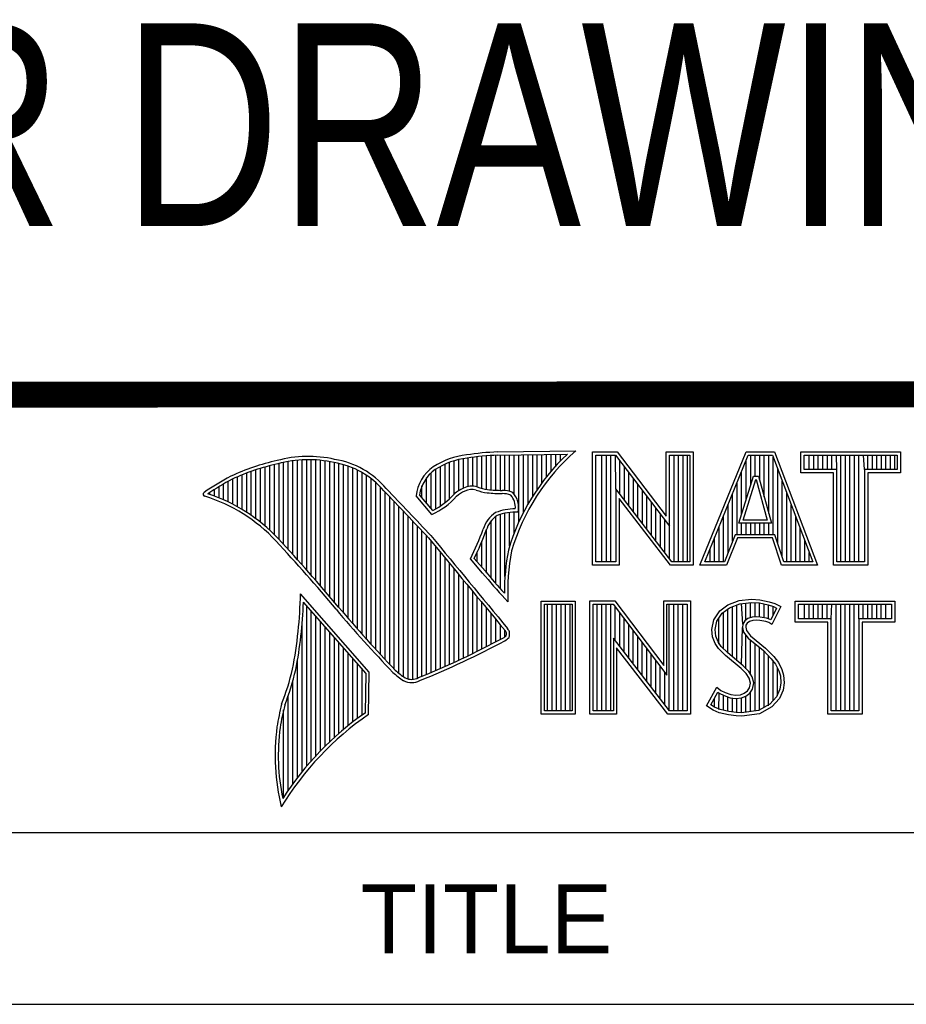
# Model space of a CAD drawing. Header units: inches. Extents: x 0.2 to 16.8, y 0.1 to 10.8.
# Tile 11 of 15: x 13.085 to 13.768, y 1.501 to 2.259. Entities that reach past the tile are written whole.
import ezdxf

# ---------------------------------------------------------------- set-up
doc = ezdxf.new("R2010")
doc.units = ezdxf.units.IN
doc.header["$LTSCALE"] = 0.935
doc.header["$MEASUREMENT"] = 0
doc.layers.get('0').update_dxf_attribs({"linetype": 'CONTINUOUS'})
doc.styles.get("Standard").update_dxf_attribs({"font": 'txt', "width": 0.8})
doc.styles.add('TEXTSTYLE_2', font='txt')

# ---------------------------------------------------------------- blocks, each defined once
blk = doc.blocks.new('*T25')
at = {"color": 0, "linetype": 'ByBlock', "lineweight": -2}
for p, q in [((0, 0), (3.6798, 0)), ((0, 0), (0, -1.824)), ((3.6798, 0), (3.6798, -1.824)), ((0, -0.469), (3.6798, -0.469)), ((0, -1.14), (3.6798, -1.14)), ((0.3688, -1.14), (0.3688, -1.684)), ((1.0808, -1.14), (1.0808, -1.684)), ((0, -1.38), (3.6798, -1.38)), ((0, -1.684), (3.6798, -1.684)), ((0.6998, -1.684), (0.6998, -1.824)), ((2.6798, -1.684), (2.6798, -1.824)), ((0, -1.824), (3.6798, -1.824))]:
    blk.add_line(p, q, dxfattribs=at)
at = {"color": 7, "linetype": 'Continuous', "line_spacing_factor": 0.9}
for s, insert, char_height, width, attachment_point in [('PXIe-2532B\\P ', (1.8399, -0.8045), 0.15625, 3.5598, 5), ('08/01/2012 ', (2.3803, -1.532), 0.15625, 2.479, 5), ('1/1', (0.6398, -1.754), 0.1, 0.5798, 6), ('    1    1', (2.7398, -1.754), 0.1, 0.88, 4)]:
    blk.add_mtext(s, dxfattribs=dict(at, insert=insert, char_height=char_height, width=width, attachment_point=attachment_point))

msp = doc.modelspace()

# ---------------------------------------------------------------- linework, layer by layer
at = {"color": 2, "linetype": 'Continuous'}
for p, q in [((13.45293, 1.92614), (13.51325, 1.92706)), ((13.2951, 1.84706), (13.2951, 1.91935)), ((13.29865, 1.84311), (13.29865, 1.91976)), ((13.30221, 1.83913), (13.30221, 1.92002)), ((13.30576, 1.83512), (13.30576, 1.92013)), ((13.30932, 1.83108), (13.30932, 1.92011)), ((13.31287, 1.82701), (13.31287, 1.91995)), ((13.31643, 1.8229), (13.31643, 1.91964)), ((13.4195, 1.89369), (13.4195, 1.91934)), ((13.42306, 1.89637), (13.42306, 1.92027)), ((13.42661, 1.89822), (13.42661, 1.92095)), ((13.43017, 1.89946), (13.43017, 1.92144)), ((13.43372, 1.89972), (13.43372, 1.92195)), ((13.43727, 1.89906), (13.43727, 1.9224)), ((13.44083, 1.89795), (13.44083, 1.92278)), ((13.44438, 1.89725), (13.44438, 1.9231)), ((13.44794, 1.89688), (13.44794, 1.92337)), ((13.45149, 1.89664), (13.45149, 1.92357)), ((13.453, 1.92364), (13.50667, 1.92446)), ((13.45505, 1.8965), (13.45505, 1.92367)), ((13.4586, 1.89642), (13.4586, 1.92372)), ((13.46216, 1.89573), (13.46216, 1.92378)), ((13.46571, 1.8935), (13.46571, 1.92383)), ((13.46926, 1.87203), (13.46926, 1.92389)), ((13.47282, 1.87938), (13.47282, 1.92394)), ((13.47637, 1.88593), (13.47637, 1.92399)), ((13.47993, 1.89186), (13.47993, 1.92405)), ((13.48348, 1.89728), (13.48348, 1.9241)), ((13.48704, 1.90228), (13.48704, 1.92416)), ((13.49059, 1.90692), (13.49059, 1.92421)), ((13.49415, 1.91125), (13.49415, 1.92427)), ((13.4977, 1.9153), (13.4977, 1.92432)), ((13.50125, 1.9191), (13.50125, 1.92437)), ((13.52607, 1.92627), (13.54513, 1.92627)), ((13.52607, 1.83895), (13.52607, 1.92627)), ((13.5286, 1.92374), (13.54388, 1.92374)), ((13.5286, 1.84148), (13.5286, 1.92374)), ((13.53324, 1.84148), (13.53324, 1.92374)), ((13.53672, 1.84148), (13.53672, 1.92374)), ((13.5402, 1.84148), (13.5402, 1.92374)), ((13.54409, 1.89763), (13.54367, 1.92374)), ((13.54388, 1.92374), (13.58542, 1.86899)), ((13.54513, 1.92627), (13.58289, 1.87651)), ((13.54715, 1.89365), (13.54715, 1.91943)), ((13.58289, 1.92627), (13.60361, 1.92627)), ((13.58289, 1.87651), (13.58289, 1.92627)), ((13.58542, 1.92374), (13.60109, 1.92374)), ((13.58542, 1.86899), (13.58542, 1.92374)), ((13.58885, 1.84148), (13.58885, 1.92374)), ((13.59233, 1.84148), (13.59233, 1.92374)), ((13.5958, 1.84148), (13.5958, 1.92374)), ((13.59928, 1.84148), (13.59928, 1.92374)), ((13.60109, 1.92374), (13.60109, 1.84148)), ((13.60361, 1.92627), (13.60361, 1.83895)), ((13.60876, 1.83899), (13.6444, 1.92621)), ((13.61252, 1.84151), (13.6461, 1.92368)), ((13.6444, 1.92621), (13.66641, 1.92621)), ((13.64446, 1.88931), (13.64446, 1.91967)), ((13.6461, 1.92368), (13.66467, 1.92368)), ((13.64793, 1.90055), (13.64793, 1.92368)), ((13.65141, 1.90732), (13.65141, 1.92368)), ((13.65489, 1.90431), (13.65489, 1.92368)), ((13.65836, 1.89153), (13.65836, 1.92368)), ((13.66184, 1.87875), (13.66184, 1.92368)), ((13.66467, 1.92368), (13.69586, 1.84151)), ((13.66531, 1.86235), (13.66531, 1.92199)), ((13.66641, 1.92621), (13.69953, 1.83899)), ((13.68662, 1.92621), (13.76343, 1.92621)), ((13.68662, 1.90994), (13.68662, 1.92621)), ((13.68915, 1.92368), (13.7609, 1.92368)), ((13.68915, 1.91247), (13.68915, 1.92368)), ((13.69312, 1.91247), (13.69312, 1.92368)), ((13.69659, 1.91247), (13.69659, 1.92368)), ((13.70007, 1.91247), (13.70007, 1.92368)), ((13.70354, 1.91247), (13.70354, 1.92368)), ((13.70702, 1.91247), (13.70702, 1.92368)), ((13.71049, 1.91247), (13.71049, 1.92368)), ((13.71434, 1.91247), (13.71397, 1.92368)), ((13.71744, 1.84151), (13.71744, 1.92368)), ((13.72092, 1.84151), (13.72092, 1.92368)), ((13.72439, 1.84151), (13.72439, 1.92368)), ((13.72787, 1.84151), (13.72787, 1.92368)), ((13.73135, 1.84151), (13.73135, 1.92368)), ((13.73571, 1.91247), (13.73482, 1.92368)), ((13.7383, 1.91247), (13.7383, 1.92368)), ((13.74177, 1.91247), (13.74177, 1.92368)), ((13.74525, 1.91247), (13.74525, 1.92368)), ((13.74872, 1.91247), (13.74872, 1.92368)), ((13.7522, 1.91247), (13.7522, 1.92368)), ((13.75567, 1.91247), (13.75567, 1.92368)), ((13.75915, 1.91247), (13.75915, 1.92368)), ((13.7609, 1.92368), (13.7609, 1.91247)), ((13.76343, 1.92621), (13.76343, 1.90994)), ((13.26666, 1.87469), (13.26666, 1.91236)), ((13.27022, 1.87195), (13.27022, 1.9135)), ((13.27377, 1.86901), (13.27377, 1.91455)), ((13.27733, 1.86584), (13.27733, 1.91553)), ((13.28088, 1.86243), (13.28088, 1.91642)), ((13.28444, 1.85873), (13.28444, 1.91727)), ((13.28799, 1.85487), (13.28799, 1.91812)), ((13.29154, 1.85098), (13.29154, 1.91881)), ((13.31998, 1.81877), (13.31998, 1.91919)), ((13.32353, 1.8146), (13.32353, 1.9186)), ((13.32709, 1.8104), (13.32709, 1.91788)), ((13.33064, 1.80617), (13.33064, 1.91718)), ((13.3342, 1.80197), (13.3342, 1.91628)), ((13.33775, 1.79782), (13.33775, 1.91515)), ((13.34131, 1.79371), (13.34131, 1.91378)), ((13.34486, 1.78966), (13.34486, 1.91216)), ((13.40529, 1.88228), (13.40529, 1.91288)), ((13.40884, 1.88443), (13.40884, 1.91496)), ((13.41239, 1.88698), (13.41239, 1.91671)), ((13.41595, 1.89003), (13.41595, 1.91816)), ((13.55062, 1.88913), (13.55062, 1.91485)), ((13.66879, 1.85548), (13.66879, 1.91284)), ((13.71434, 1.91247), (13.68915, 1.91247)), ((13.71434, 1.84151), (13.71434, 1.91247)), ((13.7609, 1.91247), (13.73571, 1.91247)), ((13.73571, 1.91247), (13.73571, 1.84151)), ((13.24889, 1.8858), (13.24889, 1.90537)), ((13.25245, 1.88389), (13.25245, 1.90695)), ((13.256, 1.88183), (13.256, 1.90844)), ((13.25955, 1.87962), (13.25955, 1.90983)), ((13.26311, 1.87724), (13.26311, 1.91114)), ((13.34841, 1.78565), (13.34841, 1.91026)), ((13.35197, 1.78168), (13.35197, 1.90806)), ((13.35552, 1.77776), (13.35552, 1.90551)), ((13.39818, 1.88658), (13.39818, 1.90616)), ((13.40173, 1.8824), (13.40173, 1.91011)), ((13.5541, 1.88461), (13.5541, 1.91027)), ((13.55757, 1.8801), (13.55757, 1.90569)), ((13.63884, 1.87112), (13.65003, 1.90732)), ((13.64098, 1.87806), (13.64098, 1.91116)), ((13.64227, 1.87365), (13.65189, 1.90479)), ((13.65003, 1.90732), (13.65407, 1.90732)), ((13.65189, 1.90479), (13.65213, 1.90479)), ((13.65213, 1.90479), (13.6606, 1.87365)), ((13.65407, 1.90732), (13.66391, 1.87112)), ((13.71181, 1.90994), (13.68662, 1.90994)), ((13.71181, 1.83899), (13.71181, 1.90994)), ((13.76343, 1.90994), (13.73824, 1.90994)), ((13.73824, 1.90994), (13.73824, 1.83899)), ((13.23467, 1.89211), (13.23467, 1.89717)), ((13.23823, 1.89072), (13.23823, 1.89937)), ((13.24178, 1.88921), (13.24178, 1.90148)), ((13.24534, 1.88757), (13.24534, 1.90349)), ((13.35908, 1.77389), (13.35908, 1.90255)), ((13.36263, 1.77005), (13.36263, 1.89912)), ((13.39462, 1.89075), (13.39462, 1.89989)), ((13.58728, 1.84148), (13.54409, 1.89763)), ((13.54409, 1.89763), (13.54409, 1.84148)), ((13.56105, 1.87558), (13.56105, 1.90111)), ((13.56452, 1.87106), (13.56452, 1.89653)), ((13.63751, 1.86235), (13.63751, 1.90266)), ((13.67226, 1.84516), (13.67226, 1.90368)), ((13.23112, 1.89338), (13.23112, 1.89487)), ((13.36619, 1.76626), (13.36619, 1.89522)), ((13.36974, 1.76251), (13.36974, 1.89151)), ((13.40222, 1.87796), (13.39013, 1.89218)), ((13.40289, 1.88104), (13.39274, 1.89296)), ((13.58603, 1.83895), (13.54661, 1.89019)), ((13.54661, 1.89019), (13.54661, 1.83895)), ((13.568, 1.86654), (13.568, 1.89195)), ((13.63403, 1.85728), (13.63403, 1.89416)), ((13.67574, 1.84151), (13.67574, 1.89453)), ((13.3733, 1.75881), (13.3733, 1.88779)), ((13.37685, 1.75559), (13.37685, 1.88406)), ((13.57147, 1.86202), (13.57147, 1.88737)), ((13.57495, 1.85751), (13.57495, 1.88279)), ((13.63056, 1.84863), (13.63056, 1.88565)), ((13.67921, 1.84151), (13.67921, 1.88537)), ((13.3804, 1.75292), (13.3804, 1.88032)), ((13.38396, 1.75121), (13.38396, 1.87658)), ((13.45149, 1.82467), (13.45149, 1.8764)), ((13.45505, 1.82065), (13.45505, 1.87803)), ((13.4586, 1.83026), (13.4586, 1.87896)), ((13.46216, 1.85354), (13.46216, 1.87953)), ((13.46571, 1.8636), (13.46571, 1.87975)), ((13.57843, 1.85299), (13.57843, 1.8782)), ((13.62708, 1.84151), (13.62708, 1.87715)), ((13.68269, 1.84151), (13.68269, 1.87622)), ((13.38751, 1.75092), (13.38751, 1.87282)), ((13.39107, 1.7518), (13.39107, 1.86907)), ((13.44438, 1.83308), (13.44438, 1.86652)), ((13.44794, 1.82881), (13.44794, 1.87298)), ((13.5819, 1.84847), (13.5819, 1.87362)), ((13.58538, 1.84395), (13.58542, 1.86899)), ((13.62361, 1.84151), (13.62361, 1.86864)), ((13.66391, 1.87112), (13.63884, 1.87112)), ((13.64098, 1.86235), (13.64098, 1.87112)), ((13.6606, 1.87365), (13.64227, 1.87365)), ((13.64446, 1.86235), (13.64446, 1.87112)), ((13.64793, 1.86235), (13.64793, 1.87112)), ((13.65141, 1.86235), (13.65141, 1.87112)), ((13.65489, 1.86235), (13.65489, 1.87112)), ((13.65836, 1.86235), (13.65836, 1.87112)), ((13.66184, 1.86235), (13.66184, 1.87112)), ((13.68616, 1.84151), (13.68616, 1.86706)), ((13.39462, 1.75332), (13.39462, 1.8653)), ((13.39818, 1.75478), (13.39818, 1.86153)), ((13.62013, 1.84151), (13.62013, 1.86014)), ((13.63607, 1.86235), (13.6277, 1.84151)), ((13.63778, 1.85982), (13.6294, 1.83899)), ((13.66648, 1.86235), (13.63607, 1.86235)), ((13.66466, 1.85982), (13.63778, 1.85982)), ((13.67167, 1.83899), (13.66466, 1.85982)), ((13.67349, 1.84151), (13.66648, 1.86235)), ((13.40173, 1.75627), (13.40173, 1.85744)), ((13.40529, 1.75779), (13.40529, 1.85313)), ((13.44083, 1.83724), (13.44083, 1.85725)), ((13.61666, 1.84151), (13.61666, 1.85163)), ((13.68964, 1.84151), (13.68964, 1.85791)), ((13.40884, 1.75933), (13.40884, 1.84883)), ((13.41239, 1.76089), (13.41239, 1.84452)), ((13.44136, 1.83283), (13.43192, 1.84365)), ((13.44327, 1.83444), (13.4349, 1.84404)), ((13.43727, 1.84132), (13.43727, 1.84907)), ((13.69312, 1.84151), (13.69312, 1.84875)), ((13.41595, 1.76248), (13.41595, 1.84021)), ((13.4195, 1.76409), (13.4195, 1.83591)), ((13.54661, 1.83895), (13.52607, 1.83895)), ((13.54409, 1.84148), (13.5286, 1.84148)), ((13.60361, 1.83895), (13.58603, 1.83895)), ((13.60109, 1.84148), (13.58728, 1.84148)), ((13.6294, 1.83899), (13.60876, 1.83899)), ((13.6277, 1.84151), (13.61252, 1.84151)), ((13.69953, 1.83899), (13.67167, 1.83899)), ((13.69586, 1.84151), (13.67349, 1.84151)), ((13.73824, 1.83899), (13.71181, 1.83899)), ((13.73571, 1.84151), (13.71434, 1.84151)), ((13.42306, 1.76573), (13.42306, 1.83161)), ((13.42661, 1.76739), (13.42661, 1.8273)), ((13.43017, 1.76908), (13.43017, 1.823)), ((13.35405, 1.75643), (13.30096, 1.81676)), ((13.43372, 1.7708), (13.43372, 1.8187)), ((13.43727, 1.77254), (13.43727, 1.8144)), ((13.46086, 1.81059), (13.45857, 1.8131)), ((13.35153, 1.7555), (13.30329, 1.81033)), ((13.30576, 1.68403), (13.30576, 1.80752)), ((13.44083, 1.77431), (13.44083, 1.8101)), ((13.44438, 1.77611), (13.44438, 1.8058)), ((13.48648, 1.81126), (13.51278, 1.81126)), ((13.48648, 1.72404), (13.48648, 1.81126)), ((13.48901, 1.80873), (13.51025, 1.80873)), ((13.48901, 1.72656), (13.48901, 1.80873)), ((13.49139, 1.72656), (13.49139, 1.80873)), ((13.49487, 1.72656), (13.49487, 1.80873)), ((13.49835, 1.72656), (13.49835, 1.80873)), ((13.50182, 1.72656), (13.50182, 1.80873)), ((13.5053, 1.72656), (13.5053, 1.80873)), ((13.50877, 1.72656), (13.50877, 1.80873)), ((13.51025, 1.80873), (13.51025, 1.72656)), ((13.51278, 1.81126), (13.51278, 1.72404)), ((13.52409, 1.81135), (13.54315, 1.81135)), ((13.52409, 1.72404), (13.52409, 1.81135)), ((13.52662, 1.80882), (13.5419, 1.80882)), ((13.52662, 1.72656), (13.52662, 1.80882)), ((13.52962, 1.72656), (13.52962, 1.80882)), ((13.5331, 1.72656), (13.5331, 1.80882)), ((13.53658, 1.72656), (13.53658, 1.80882)), ((13.54005, 1.72656), (13.54005, 1.80882)), ((13.5419, 1.80882), (13.58343, 1.75408)), ((13.54315, 1.81135), (13.58091, 1.76159)), ((13.54353, 1.78086), (13.54353, 1.80667)), ((13.58091, 1.81135), (13.60163, 1.81135)), ((13.58091, 1.76159), (13.58091, 1.81135)), ((13.58343, 1.80882), (13.59911, 1.80882)), ((13.58343, 1.75408), (13.58343, 1.80882)), ((13.58523, 1.72656), (13.58523, 1.80882)), ((13.58871, 1.72656), (13.58871, 1.80882)), ((13.59218, 1.72656), (13.59218, 1.80882)), ((13.59566, 1.72656), (13.59566, 1.80882)), ((13.59911, 1.80882), (13.59911, 1.72656)), ((13.60163, 1.81135), (13.60163, 1.72404)), ((13.62416, 1.8037), (13.63031, 1.8082)), ((13.62601, 1.80192), (13.63154, 1.80597)), ((13.63031, 1.8082), (13.63901, 1.81165)), ((13.63154, 1.80597), (13.63962, 1.80917)), ((13.63389, 1.76816), (13.63389, 1.8069)), ((13.63736, 1.76525), (13.63736, 1.80828)), ((13.63901, 1.81165), (13.6486, 1.8127)), ((13.63962, 1.80917), (13.64865, 1.81016)), ((13.6418, 1.79346), (13.64084, 1.80931)), ((13.64431, 1.79666), (13.64431, 1.80969)), ((13.64779, 1.79834), (13.64779, 1.81007)), ((13.6486, 1.8127), (13.65505, 1.81225)), ((13.64865, 1.81016), (13.6547, 1.80974)), ((13.65127, 1.79895), (13.65127, 1.80998)), ((13.6547, 1.80974), (13.66143, 1.80831)), ((13.65474, 1.7989), (13.65474, 1.80973)), ((13.65505, 1.81225), (13.6621, 1.81075)), ((13.65822, 1.7983), (13.65822, 1.80899)), ((13.66143, 1.80831), (13.6655, 1.8069)), ((13.66169, 1.79744), (13.66169, 1.80822)), ((13.6621, 1.81075), (13.66645, 1.80925)), ((13.66783, 1.80581), (13.66334, 1.79682)), ((13.67125, 1.807), (13.66435, 1.79321)), ((13.66517, 1.80049), (13.66517, 1.80702)), ((13.6655, 1.8069), (13.66783, 1.80581)), ((13.66645, 1.80925), (13.67125, 1.807)), ((13.68221, 1.81126), (13.75902, 1.81126)), ((13.68221, 1.79499), (13.68221, 1.81126)), ((13.68474, 1.80873), (13.75649, 1.80873)), ((13.68474, 1.79752), (13.68474, 1.80873)), ((13.6895, 1.79752), (13.6895, 1.80873)), ((13.69297, 1.79752), (13.69297, 1.80873)), ((13.69645, 1.79752), (13.69645, 1.80873)), ((13.69992, 1.79752), (13.69992, 1.80873)), ((13.7034, 1.79752), (13.7034, 1.80873)), ((13.70687, 1.79752), (13.70687, 1.80873)), ((13.70993, 1.79752), (13.71035, 1.80873)), ((13.71382, 1.72656), (13.71382, 1.80873)), ((13.7173, 1.72656), (13.7173, 1.80873)), ((13.72077, 1.72656), (13.72077, 1.80873)), ((13.72425, 1.72656), (13.72425, 1.80873)), ((13.72773, 1.72656), (13.72773, 1.80873)), ((13.7313, 1.79752), (13.7312, 1.80873)), ((13.73468, 1.79752), (13.73468, 1.80873)), ((13.73815, 1.79752), (13.73815, 1.80873)), ((13.74163, 1.79752), (13.74163, 1.80873)), ((13.7451, 1.79752), (13.7451, 1.80873)), ((13.74858, 1.79752), (13.74858, 1.80873)), ((13.75205, 1.79752), (13.75205, 1.80873)), ((13.75649, 1.80873), (13.75649, 1.79752)), ((13.75902, 1.81126), (13.75902, 1.79499)), ((13.30932, 1.68812), (13.30932, 1.80348)), ((13.31287, 1.69203), (13.31287, 1.79944)), ((13.44794, 1.77793), (13.44794, 1.8015)), ((13.547, 1.77634), (13.547, 1.80209)), ((13.61951, 1.79681), (13.62416, 1.8037)), ((13.62189, 1.79581), (13.62601, 1.80192)), ((13.62346, 1.778), (13.62346, 1.79815)), ((13.62694, 1.77451), (13.62694, 1.8026)), ((13.63041, 1.77104), (13.63041, 1.80515)), ((13.649, 1.79869), (13.64582, 1.79776)), ((13.65213, 1.79904), (13.649, 1.79869)), ((13.65537, 1.79887), (13.65213, 1.79904)), ((13.66018, 1.79791), (13.65537, 1.79887)), ((13.66302, 1.79702), (13.66018, 1.79791)), ((13.30221, 1.67974), (13.30221, 1.79289)), ((13.31643, 1.69577), (13.31643, 1.7954)), ((13.31998, 1.69935), (13.31998, 1.79136)), ((13.45149, 1.77978), (13.45149, 1.7972)), ((13.45505, 1.78166), (13.45505, 1.7929)), ((13.55048, 1.77182), (13.55048, 1.79751)), ((13.55395, 1.76731), (13.55395, 1.79293)), ((13.61801, 1.78931), (13.61951, 1.79681)), ((13.62056, 1.78919), (13.62189, 1.79581)), ((13.64084, 1.76235), (13.64155, 1.79096)), ((13.6418, 1.79346), (13.64155, 1.79096)), ((13.64155, 1.79096), (13.64237, 1.78728)), ((13.64343, 1.79602), (13.6418, 1.79346)), ((13.64582, 1.79776), (13.64343, 1.79602)), ((13.64425, 1.79261), (13.6441, 1.79111)), ((13.6441, 1.79111), (13.6447, 1.78841)), ((13.6453, 1.79426), (13.64425, 1.79261)), ((13.64695, 1.79546), (13.6453, 1.79426)), ((13.6495, 1.79621), (13.64695, 1.79546)), ((13.6522, 1.79651), (13.6495, 1.79621)), ((13.65505, 1.79636), (13.6522, 1.79651)), ((13.65955, 1.79546), (13.65505, 1.79636)), ((13.66195, 1.79471), (13.65955, 1.79546)), ((13.66435, 1.79321), (13.66195, 1.79471)), ((13.66334, 1.79682), (13.66302, 1.79702)), ((13.7074, 1.79499), (13.68221, 1.79499)), ((13.70993, 1.79752), (13.68474, 1.79752)), ((13.7074, 1.72404), (13.7074, 1.79499)), ((13.70993, 1.72656), (13.70993, 1.79752)), ((13.75649, 1.79752), (13.7313, 1.79752)), ((13.7313, 1.79752), (13.7313, 1.72656)), ((13.75902, 1.79499), (13.73383, 1.79499)), ((13.73383, 1.79499), (13.73383, 1.72404)), ((13.32353, 1.70279), (13.32353, 1.78732)), ((13.32709, 1.70609), (13.32709, 1.78328)), ((13.4586, 1.78369), (13.4586, 1.7886)), ((13.55743, 1.76279), (13.55743, 1.78835)), ((13.5609, 1.75827), (13.5609, 1.78377)), ((13.61861, 1.78361), (13.61801, 1.78931)), ((13.62056, 1.77852), (13.61861, 1.78361)), ((13.62109, 1.78421), (13.62056, 1.78919)), ((13.62281, 1.77971), (13.62109, 1.78421)), ((13.64237, 1.78728), (13.64605, 1.78273)), ((13.64431, 1.75909), (13.64431, 1.78487)), ((13.6447, 1.78841), (13.64785, 1.78451)), ((13.64785, 1.78451), (13.6594, 1.77492)), ((13.33064, 1.70926), (13.33064, 1.77924)), ((13.3342, 1.7123), (13.3342, 1.77521)), ((13.5853, 1.72656), (13.5421, 1.78271)), ((13.5421, 1.78271), (13.5421, 1.72656)), ((13.58405, 1.72404), (13.54463, 1.77528)), ((13.54463, 1.77528), (13.54463, 1.72404)), ((13.56438, 1.75375), (13.56438, 1.77919)), ((13.62326, 1.77462), (13.62056, 1.77852)), ((13.62521, 1.77625), (13.62281, 1.77971)), ((13.63021, 1.77124), (13.62521, 1.77625)), ((13.64605, 1.78273), (13.6577, 1.77305)), ((13.64779, 1.75478), (13.64779, 1.78128)), ((13.65127, 1.72649), (13.65127, 1.77839)), ((13.65474, 1.72695), (13.65474, 1.77551)), ((13.33775, 1.71523), (13.33775, 1.77117)), ((13.56785, 1.74924), (13.56785, 1.77461)), ((13.57133, 1.74472), (13.57133, 1.77003)), ((13.62851, 1.76937), (13.62326, 1.77462)), ((13.64051, 1.75933), (13.62851, 1.76937)), ((13.64221, 1.76119), (13.63021, 1.77124)), ((13.6577, 1.77305), (13.66075, 1.77)), ((13.65822, 1.72924), (13.65822, 1.77253)), ((13.6594, 1.77492), (13.66255, 1.77177)), ((13.66075, 1.77), (13.66378, 1.76682)), ((13.66169, 1.73062), (13.66169, 1.76901)), ((13.66255, 1.77177), (13.6657, 1.76847)), ((13.6657, 1.76847), (13.6693, 1.76383)), ((13.29865, 1.67524), (13.29865, 1.76538)), ((13.34131, 1.71804), (13.34131, 1.76713)), ((13.34486, 1.72075), (13.34486, 1.76309)), ((13.57481, 1.7402), (13.57481, 1.76545)), ((13.57828, 1.73568), (13.57828, 1.76087)), ((13.6464, 1.75701), (13.64221, 1.76119)), ((13.66378, 1.76682), (13.66715, 1.76247)), ((13.66517, 1.73446), (13.66517, 1.76504)), ((13.66715, 1.76247), (13.66965, 1.75748)), ((13.6693, 1.76383), (13.672, 1.75843)), ((13.34841, 1.72336), (13.34841, 1.75905)), ((13.35097, 1.72517), (13.35153, 1.7555)), ((13.35345, 1.72385), (13.35405, 1.75643)), ((13.58176, 1.73117), (13.58176, 1.75628)), ((13.6444, 1.75543), (13.64051, 1.75933)), ((13.64665, 1.75183), (13.6444, 1.75543)), ((13.64899, 1.75286), (13.6464, 1.75701)), ((13.6503, 1.74818), (13.64899, 1.75286)), ((13.66864, 1.7383), (13.66864, 1.75949)), ((13.66965, 1.75748), (13.67085, 1.7536)), ((13.67085, 1.7536), (13.67126, 1.74834)), ((13.672, 1.75843), (13.67335, 1.75408)), ((13.67335, 1.75408), (13.6738, 1.74823)), ((13.2951, 1.67051), (13.2951, 1.7497)), ((13.6477, 1.74808), (13.64665, 1.75183)), ((13.64695, 1.74434), (13.6477, 1.74808)), ((13.64934, 1.74339), (13.6503, 1.74818)), ((13.67126, 1.74834), (13.67046, 1.74326)), ((13.6738, 1.74823), (13.6729, 1.74254)), ((13.29154, 1.66553), (13.29154, 1.73835)), ((13.61396, 1.73039), (13.62176, 1.74479)), ((13.61728, 1.73122), (13.6226, 1.74105)), ((13.62176, 1.74479), (13.62506, 1.74239)), ((13.6226, 1.74105), (13.62374, 1.74022)), ((13.62346, 1.72778), (13.62374, 1.74022)), ((13.62374, 1.74022), (13.62738, 1.7384)), ((13.62506, 1.74239), (13.62836, 1.74074)), ((13.62694, 1.72704), (13.62694, 1.73855)), ((13.62738, 1.7384), (13.63214, 1.73676)), ((13.62836, 1.74074), (13.63271, 1.73924)), ((13.63041, 1.72626), (13.63041, 1.73736)), ((13.63271, 1.73924), (13.63661, 1.73879)), ((13.63661, 1.73879), (13.64021, 1.73909)), ((13.64021, 1.73909), (13.6429, 1.74014)), ((13.64078, 1.7366), (13.64411, 1.7379)), ((13.6429, 1.74014), (13.64545, 1.74194)), ((13.64411, 1.7379), (13.64733, 1.74017)), ((13.64431, 1.72557), (13.64431, 1.73797)), ((13.64545, 1.74194), (13.64695, 1.74434)), ((13.64733, 1.74017), (13.64934, 1.74339)), ((13.64779, 1.72603), (13.64779, 1.74049)), ((13.6679, 1.73749), (13.66275, 1.7318)), ((13.67046, 1.74326), (13.6679, 1.73749)), ((13.6729, 1.74254), (13.67005, 1.73609)), ((13.61891, 1.7271), (13.61396, 1.73039)), ((13.6201, 1.72934), (13.61728, 1.73122)), ((13.61999, 1.72939), (13.61999, 1.73621)), ((13.63214, 1.73676), (13.63657, 1.73625)), ((13.63389, 1.72573), (13.63389, 1.73656)), ((13.63657, 1.73625), (13.64078, 1.7366)), ((13.63736, 1.72521), (13.63736, 1.73616)), ((13.64084, 1.72511), (13.64084, 1.73661)), ((13.66275, 1.7318), (13.65394, 1.72684)), ((13.66435, 1.72979), (13.65475, 1.7244)), ((13.67005, 1.73609), (13.66435, 1.72979)), ((13.28799, 1.66026), (13.28799, 1.7273)), ((13.51278, 1.72404), (13.48648, 1.72404)), ((13.51025, 1.72656), (13.48901, 1.72656)), ((13.54463, 1.72404), (13.52409, 1.72404)), ((13.5421, 1.72656), (13.52662, 1.72656)), ((13.60163, 1.72404), (13.58405, 1.72404)), ((13.59911, 1.72656), (13.5853, 1.72656)), ((13.62371, 1.72515), (13.61891, 1.7271)), ((13.62445, 1.72757), (13.6201, 1.72934)), ((13.63076, 1.72365), (13.62371, 1.72515)), ((13.63121, 1.72614), (13.62445, 1.72757)), ((13.63676, 1.72275), (13.63076, 1.72365)), ((13.63699, 1.72527), (13.63121, 1.72614)), ((13.64111, 1.7226), (13.63676, 1.72275)), ((13.64098, 1.72513), (13.63699, 1.72527)), ((13.65394, 1.72684), (13.64098, 1.72513)), ((13.65475, 1.7244), (13.64111, 1.7226)), ((13.73383, 1.72404), (13.7074, 1.72404)), ((13.7313, 1.72656), (13.70993, 1.72656)), ((13.06532, 1.63288), (16.75003, 1.63288))]:
    msp.add_line(p, q, dxfattribs=at)
at = {"color": 7, "linetype": 'Continuous', "const_width": 0.02}
msp.add_lwpolyline([(11.47181, 1.97017), (16.75, 1.97072)], dxfattribs=at)
at = {"color": 2, "linetype": 'Continuous'}
for centre, radius, start, end in [((13.6217, 1.80282), 0.16492, 131.11944, 163.41344), ((13.32159, 1.74678), 0.17696, 102.61616, 114.85138), ((13.30696, 1.83024), 0.0924, 77.28123, 105.0674), ((13.30696, 1.83024), 0.0899, 77.23252, 105.10138), ((13.31672, 1.85517), 0.06605, 40.23363, 80.77381), ((13.43544, 1.8654), 0.05875, 96.30074, 123.16833), ((13.43544, 1.8654), 0.05625, 96.24482, 123.12649), ((13.46164, 1.71381), 0.2125, 92.34774, 98.83694), ((13.46164, 1.71381), 0.21, 92.35648, 98.85216), ((13.6217, 1.80282), 0.16742, 133.40156, 163.45729), ((13.32159, 1.74678), 0.17445, 102.59854, 114.8293), ((13.31672, 1.85517), 0.06355, 40.16477, 80.84234), ((13.42128, 1.88893), 0.03132, 125.03263, 174.04731), ((13.42128, 1.88893), 0.02882, 125.11271, 171.95579), ((13.34469, 1.72355), 0.20804, 117.93456, 124.56901), ((13.34469, 1.72355), 0.20554, 117.95333, 124.03672), ((9.40027, -1.90184), 5.49306, 43.24574, 43.76673), ((13.43621, 1.87527), 0.02486, 112.91918, 132.2696), ((13.43297, 1.88573), 0.01401, 72.6167, 117.38928), ((13.43297, 1.88573), 0.01151, 72.93864, 117.86399), ((13.4494, 1.93175), 0.03737, 249.55533, 263.16741), ((13.4494, 1.93175), 0.03487, 249.44206, 263.13397), ((13.45847, 2.02567), 0.12921, 264.12125, 269.07042), ((13.22745, 1.89354), 0.00155, 121.35241, 265.80295), ((13.1892, 1.77053), 0.12731, 43.16665, 72.57035), ((13.1892, 1.77053), 0.12981, 43.16665, 71.84991), ((9.40027, -1.90184), 5.49056, 43.24659, 43.76754), ((13.37956, 1.92888), 0.05573, 293.99221, 318.44329), ((13.37956, 1.92888), 0.05323, 295.99548, 318.5906), ((13.43621, 1.87527), 0.02236, 112.6635, 131.92934), ((13.45847, 2.02567), 0.13171, 264.112, 269.10191), ((13.45706, 1.87884), 0.01764, 64.46566, 92.25069), ((13.45706, 1.87884), 0.01514, 66.31988, 92.50203), ((13.45226, 1.88343), 0.01431, 355.29927, 40.45), ((13.45226, 1.88343), 0.01681, 347.11859, 42.40459), ((13.46628, 1.84233), 0.03993, 89.6555, 111.87276), ((13.46381, 1.86004), 0.02298, 122.696, 163.50087), ((13.46381, 1.86004), 0.02048, 123.35042, 163.71723), ((13.46628, 1.84233), 0.03743, 86.37714, 111.50552), ((13.22645, 1.94562), 0.22937, 333.60713, 339.84173), ((12.24514, 0.89858), 1.41493, 39.91549, 42.76646), ((65.65147, 44.96661), 67.738, 219.521915, 219.600266), ((65.65147, 44.96661), 67.7355, 219.521847, 219.600368), ((13.22645, 1.94562), 0.23187, 334.02045, 339.86208), ((12.2454, 0.89881), 1.41208, 39.91497, 42.76606), ((13.63048, 1.81832), 0.17229, 169.23802, 180.37507), ((13.63048, 1.81832), 0.16979, 169.28062, 182.60745), ((13.73386, 2.07061), 0.37696, 219.10944, 223.08928), ((13.73386, 2.07061), 0.37446, 219.10281, 222.59283), ((12.96474, 1.82251), 0.33627, 349.08552, 359.02075), ((12.96474, 1.82251), 0.33877, 349.0755, 357.93971), ((14.0519, 2.41283), 0.94247, 220.04277, 224.00772), ((14.0519, 2.41283), 0.94497, 220.0426, 224.01185), ((13.14464, 2.36485), 0.66065, 291.98682, 298.2489), ((13.45093, 1.79431), 0.0131, 299.25537, 311.26656), ((13.45093, 1.79431), 0.0156, 299.17127, 314.80636), ((13.44621, 1.78019), 0.01498, 26.36685, 33.89706), ((13.44509, 1.78607), 0.01457, 353.68959, 3.05291), ((13.44621, 1.78019), 0.01748, 24.6833, 34.32084), ((13.44509, 1.78607), 0.01707, 350.48075, 4.78094), ((13.14464, 2.36485), 0.66315, 291.99886, 298.25072), ((13.07775, 1.81151), 0.22347, 339.0707, 346.3663), ((13.07775, 1.81151), 0.22597, 339.10894, 346.38136), ((13.41341, 1.8005), 0.06041, 227.09351, 236.92146), ((13.41341, 1.8005), 0.05791, 227.15939, 236.78824), ((13.38665, 1.762), 0.01361, 242.84885, 298.05148), ((13.38665, 1.762), 0.01111, 243.48954, 298.69918), ((13.49561, 1.6793), 0.2156, 165.93567, 170.68559), ((13.49561, 1.6793), 0.2131, 165.97576, 170.67578), ((13.48781, 1.52939), 0.23636, 124.64296, 148.55647), ((13.48781, 1.52939), 0.23886, 124.95107, 147.09813), ((13.44694, 1.69217), 0.16556, 172.35618, 193.79577), ((13.44694, 1.69217), 0.16306, 172.36898, 191.68679)]:
    msp.add_arc(centre, radius, start, end, dxfattribs=at)

# ---------------------------------------------------------------- block references
msp.add_blockref('*T25', (13.06524, 1.96953))

# ---------------------------------------------------------------- texts
at = {"color": 7, "linetype": 'Continuous', "insert": (13.06681, 2.25637), "char_height": 0.15625, "width": 2, "attachment_point": 2, "line_spacing_factor": 0.9}
msp.add_mtext('CUSTOMER DRAWING', dxfattribs=at)
at = {"color": 2, "linetype": 'Continuous', "insert": (13.34735, 1.59295), "char_height": 0.053254, "width": 0.26627, "attachment_point": 1, "line_spacing_factor": 0.9, "style": 'TEXTSTYLE_2'}
msp.add_mtext('TITLE', dxfattribs=at)

doc.saveas('drawing.dxf')
